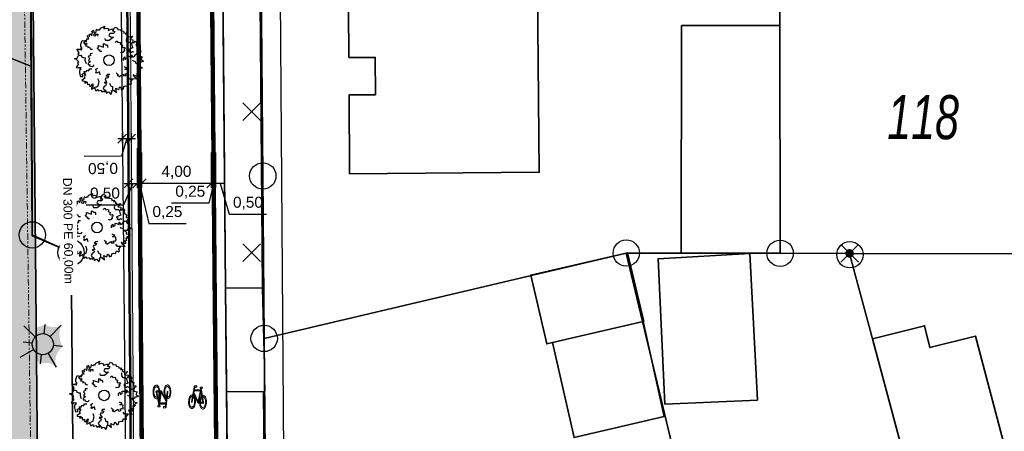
# Model space of a CAD drawing. Header units: metres. Extents: x 339653 to 341672, y 5744753 to 5747397.
# Tile 56 of 256: x 340489 to 340545, y 5745501 to 5745525. Entities that reach past the tile are written whole.
import ezdxf

# ---------------------------------------------------------------- set-up
doc = ezdxf.new("R2010")
doc.units = ezdxf.units.M
doc.header["$LTSCALE"] = 0.03
doc.header["$PDMODE"] = 3
doc.header["$PDSIZE"] = 0.5
doc.linetypes.add('ACAD_ISO12W100', pattern=[21, 12, -3, 0, -3, 0, -3])
for name, color, linetype, lineweight in [('B-Baum', 83, 'Continuous', 25), ('B-Gebäude', 15, 'Continuous', 35), ('B-V-Strom', 80, 'ACAD_ISO12W100', 18), ('Flurstücke_Grenzpunkte', 7, 'Continuous', 25), ('Historie', 7, 'Continuous', 25), ('Netzpunkte', 7, 'Continuous', 25), ('P-Bemaßung', 4, 'Continuous', 25), ('P-Beschriftung', 3, 'Continuous', 35), ('P-Bord_hoch', 1, 'Continuous', 50), ('P-Bord_tief', 3, 'Continuous', 35), ('P-Laterne', 2, 'Continuous', 25), ('P-TR_Material', 6, 'Continuous', 18), ('Siedlung', 7, 'Continuous', 25), ('Verkehr', 7, 'Continuous', 25)]:
    doc.layers.add(name, color=color, linetype=linetype, lineweight=lineweight)
for name, color, linetype in [('BAEUME__AKTUELLER_DATENSTAND_', 7, 'Continuous'), ('P-Markierung', 2, 'Continuous'), ('PF-Gehweg', 41, 'Continuous'), ('PF-Gewässer-Entwässerungsmulde', 131, 'Continuous'), ('UMRINGE_FAHRBAHN', 7, 'Continuous'), ('UMRINGE_FLURSTUECKSABGRENZUNGEN', 7, 'Continuous'), ('UMRINGE_GEHWEG', 7, 'Continuous'), ('UMRINGE_STRASSENTEILFLAECHEN__G', 7, 'Continuous')]:
    doc.layers.add(name, color=color, linetype=linetype)
doc.styles.add('DYN_DIM', font='arial.ttf')
doc.styles.add('Flurstücksnummer - K 10 700', font='ariali.ttf', dxfattribs={"width": 0.7})
doc.styles.add('Text-Standard 66', font='arial.ttf')
doc.dimstyles.new('M50_Bemaßung 66', dxfattribs={"dimscale": 0.2, "dimtxt": 0.625, "dimasz": 0.5, "dimexe": 0.25, "dimexo": 0.25, "dimgap": 0.25, "dimtad": 1, "dimzin": 0, "dimtxsty": 'DYN_DIM', "dimblk": 'OBLIQUE', "dimcen": -1, "dimdle": 0.25, "dimclrt": 256, "dimaunit": 2, "dimazin": 0, "dimtfac": 0.75, "dimtmove": 1, "dimatfit": 2, "dimfxl": 1, "dimtvp": 1.5, "dimtolj": 1, "dimtzin": 0, "dimarcsym": 0})

# ---------------------------------------------------------------- blocks, each defined once
blk = doc.blocks.new('Grenzpunkt mit Abmarkung (Marke)')
at = {"lineweight": -2}
blk.add_circle((0, 0), 0.499, dxfattribs=at)
blk = doc.blocks.new('Grenzpunkt. Abmarkung nach Quellenlage nicht zu spezifizieren')
at = {"lineweight": -2}
blk.add_hatch(color=256, dxfattribs=at).paths.add_polyline_path([(0, 0.165, -1), (0, -0.165, -1)], flags=0)
blk.add_point((0, 0), dxfattribs=at)
blk = doc.blocks.new('2C00108')
at = {"layer": 'B-Baum'}
for p, q in [((1.194, 3.495), (1.109, 3.447)), ((2.223, 3.668), (2.162, 3.605)), ((0.685, 2.973), (0.565, 3.039)), ((3.675, 2.318), (3.626, 2.281)), ((0.263, 2.233), (0.229, 2.208)), ((0.63, 1.133), (0.611, 1.164)), ((3.282, 0.821), (3.327, 0.882)), ((1.153, 0.361), (1.153, 0.408)), ((1.735, 0.202), (1.756, 0.237)), ((2.181, 0.231), (2.233, 0.246))]:
    blk.add_line(p, q, dxfattribs=at)
for points in [[(0.685, 2.973), (0.644, 3.073), (0.705, 3.073), (0.705, 3.16), (0.819, 3.16), (0.732, 3.291), (0.732, 3.347), (0.806, 3.329), (0.846, 3.279), (0.846, 3.429), (0.934, 3.447), (0.934, 3.391), (0.981, 3.347), (1.021, 3.51), (0.961, 3.566), (1.082, 3.653), (1.095, 3.529), (1.109, 3.447), (1.082, 3.347), (1.21, 3.322), (1.21, 3.416), (1.324, 3.416), (1.311, 3.31)], [(1.396, 3.695), (1.346, 3.624), (1.233, 3.679), (1.194, 3.495)], [(1.396, 3.695), (1.456, 3.674), (1.482, 3.768), (1.718, 3.874), (1.657, 3.774), (1.657, 3.718), (1.819, 3.768), (1.933, 3.736), (1.92, 3.637), (2.108, 3.705), (2.196, 3.718), (2.162, 3.605), (2.283, 3.574), (2.236, 3.449), (2.007, 3.449), (1.947, 3.337), (2.061, 3.262), (2.209, 3.249), (1.974, 3.062), (1.772, 3.062), (1.758, 3.074), (1.745, 3.181)], [(2.223, 3.668), (2.297, 3.824), (2.438, 3.768), (2.452, 3.668), (2.627, 3.687), (2.64, 3.605), (2.775, 3.587), (2.802, 3.524), (2.802, 3.48), (2.95, 3.499), (2.889, 3.418), (3.051, 3.405), (2.99, 3.349), (3.103, 3.265)], [(0.263, 2.233), (0.188, 2.296), (0.263, 2.352), (0.141, 2.577), (0.289, 2.577), (0.276, 2.558), (0.417, 2.539), (0.363, 2.633), (0.431, 2.633), (0.35, 2.714), (0.363, 2.845), (0.431, 3.064), (0.565, 3.039), (0.565, 2.964), (0.505, 2.952), (0.592, 2.852), (0.653, 2.902), (0.693, 2.883), (0.619, 2.758), (0.754, 2.746), (0.754, 2.658), (0.855, 2.683), (0.915, 2.564), (1.026, 2.56)], [(1.505, 2.466), (1.505, 2.416), (1.404, 2.479), (1.451, 2.504), (1.404, 2.516), (1.29, 2.622), (1.364, 2.666), (1.364, 2.785), (1.653, 2.691), (1.653, 2.872), (1.693, 2.891), (1.754, 2.81), (1.842, 2.81), (1.868, 2.754), (1.868, 2.666)], [(2.312, 2.972), (2.42, 3.041), (2.434, 3.013), (2.465, 2.951), (2.596, 2.975), (2.607, 2.924), (2.601, 2.845), (2.724, 2.795), (2.698, 2.712), (2.674, 2.7), (2.755, 2.657), (2.827, 2.679), (2.884, 2.595), (2.796, 2.544), (2.848, 2.501), (2.759, 2.393), (2.735, 2.381), (2.646, 2.364), (2.626, 2.404)], [(2.952, 3.213), (2.939, 3.045), (3.027, 2.957), (3.192, 2.957), (3.239, 2.87), (3.271, 2.709), (3.318, 2.641), (3.075, 2.549), (3.168, 2.476), (3.094, 2.451), (3.2, 2.382), (3.293, 2.441), (3.365, 2.414)], [(3.103, 3.265), (3.299, 3.303), (3.143, 3.113), (3.321, 3.094), (3.321, 3.008), (3.287, 2.974), (3.297, 2.931), (3.393, 2.946), (3.45, 3.018), (3.532, 2.917), (3.479, 2.797), (3.56, 2.696), (3.645, 2.663), (3.609, 2.505), (3.647, 2.5), (3.757, 2.485), (3.762, 2.423), (3.676, 2.361), (3.675, 2.318)], [(1.015, 2.321), (0.887, 2.313), (0.892, 2.282), (0.903, 2.214), (0.783, 2.156), (0.805, 2.109), (0.856, 2.048), (0.786, 1.935), (0.856, 1.883), (0.883, 1.888), (0.842, 1.805), (0.771, 1.78), (0.774, 1.68), (0.875, 1.69), (0.859, 1.624), (0.994, 1.59), (1.021, 1.594), (1.103, 1.633), (1.096, 1.676)], [(2.778, 1.919), (2.778, 2.056), (2.852, 2.125), (2.866, 1.987), (2.987, 2.05), (2.987, 2.175), (3.054, 2.187), (3.229, 2.094), (3.229, 2.25), (3.317, 2.118), (3.431, 2.175), (3.431, 2.231), (3.539, 2.318), (3.626, 2.281), (3.673, 2.187), (3.835, 2.137), (3.774, 2.037), (3.788, 1.975), (3.916, 1.887), (3.788, 1.831), (3.7, 1.837), (3.687, 1.762), (3.485, 1.769), (3.471, 1.856), (3.33, 1.906), (3.29, 1.95)], [(0.244, 1.852), (0.114, 1.977), (0, 2.027), (0.054, 2.046), (0.141, 2.046), (0.229, 2.208), (0.35, 2.233), (0.404, 2.177), (0.39, 2.14), (0.505, 2.09), (0.606, 2.077), (0.592, 1.952), (0.619, 1.852), (0.666, 1.759)], [(0.244, 1.852), (0.165, 1.797), (0.233, 1.734), (0.091, 1.522), (0.239, 1.507), (0.227, 1.527), (0.369, 1.533), (0.307, 1.444), (0.374, 1.438), (0.286, 1.365), (0.287, 1.233), (0.333, 1.009), (0.469, 1.021), (0.476, 1.096), (0.417, 1.114), (0.514, 1.205), (0.569, 1.15), (0.611, 1.164), (0.55, 1.296), (0.685, 1.295), (0.693, 1.383), (0.791, 1.348), (0.863, 1.46), (0.978, 1.454)], [(3.485, 1.769), (3.609, 1.694), (3.636, 1.675), (3.623, 1.582), (3.838, 1.544), (3.798, 1.494), (3.636, 1.394), (3.751, 1.363), (3.663, 1.313), (3.596, 1.338), (3.636, 1.195), (3.522, 1.17), (3.576, 1.126), (3.576, 1.038), (3.475, 1.038), (3.34, 1.107), (3.394, 1.007), (3.509, 0.938), (3.535, 0.864), (3.327, 0.882), (3.226, 0.87), (3.125, 0.87), (3.035, 0.995)], [(0.63, 1.133), (0.558, 1.028), (0.541, 0.999), (0.592, 0.92), (0.412, 0.796), (0.47, 0.767), (0.658, 0.744), (0.567, 0.668), (0.668, 0.659), (0.718, 0.71), (0.742, 0.562), (0.856, 0.587), (0.825, 0.525), (0.862, 0.446), (0.953, 0.488), (1.047, 0.606), (1.04, 0.493), (0.965, 0.383), (0.971, 0.304), (1.153, 0.408), (1.25, 0.438), (1.342, 0.48), (1.377, 0.662), (1.391, 0.729), (1.333, 0.888)], [(1.452, 1.119), (1.411, 1.292), (1.256, 1.199), (1.219, 1.224), (1.258, 1.318), (1.213, 1.393), (1.247, 1.445), (1.322, 1.49)], [(2.009, 1.137), (1.872, 1.135), (1.805, 1.059), (1.942, 1.048), (1.882, 0.926), (1.757, 0.924), (1.745, 0.856), (1.842, 0.683), (1.686, 0.68), (1.819, 0.595), (1.764, 0.48), (1.708, 0.479), (1.622, 0.37), (1.661, 0.283), (1.756, 0.237), (1.808, 0.077), (1.907, 0.139), (1.97, 0.126), (2.06, 0), (2.114, 0.129), (2.106, 0.216), (2.181, 0.231), (2.171, 0.433), (2.083, 0.445), (2.031, 0.585), (1.987, 0.625)], [(2.366, 1.238), (2.385, 1.207), (2.385, 1.188), (2.459, 1.157), (2.459, 1.107), (2.419, 1.069), (2.52, 1.057), (2.52, 1.001), (2.748, 1.15), (2.796, 1.05), (2.937, 1.075), (2.863, 1.157), (2.95, 1.188), (3.038, 1.175), (3.051, 1.269), (3.024, 1.275), (3.038, 1.394), (2.849, 1.413), (2.964, 1.463), (2.95, 1.531), (2.897, 1.513), (2.849, 1.544), (2.849, 1.581)], [(2.233, 0.246), (2.379, 0.11), (2.348, 0.353), (2.508, 0.275), (2.554, 0.348), (2.544, 0.394), (2.575, 0.425), (2.648, 0.362), (2.659, 0.271), (2.781, 0.313), (2.8, 0.442), (2.923, 0.485), (3.013, 0.467), (3.066, 0.621), (3.101, 0.604), (3.202, 0.558), (3.239, 0.608), (3.199, 0.707), (3.282, 0.821)], [(1.153, 0.361), (1.153, 0.327), (1.207, 0.206), (1.31, 0.283), (1.36, 0.201), (1.518, 0.239), (1.545, 0.146), (1.616, 0.185), (1.698, 0.141), (1.735, 0.202)]]:
    blk.add_lwpolyline(points, dxfattribs=at)
blk.add_circle((1.961, 1.94), 0.3, dxfattribs=at)
blk = doc.blocks.new('CIRCLE')
at = {"layer": 'B-Baum'}
blk.add_blockref('2C00108', (-1.978, -1.95), dxfattribs=at)
blk = doc.blocks.new('A$C820ec4b6')
at = {"layer": 'P-TR_Material'}
h = blk.add_hatch(color=256, dxfattribs=at)
h.dxf.hatch_style = 1
edge = h.paths.add_edge_path()
edge.add_line((0.218, 1.308), (0.136, 1.308))
edge.add_arc((0.136, 1.244), 0.0647, 90.1266, 195.4329)
edge.add_line((0.074, 1.226), (-0.044, 0.39))
edge.add_arc((-0.023, 0.387), 0.0209, 171.9456, 368.3076)
edge.add_line((-0.003, 0.39), (0.112, 1.202))
edge.add_arc((0.145, 1.198), 0.033, 80.5521, 171.9456, ccw=False)
edge.add_line((0.15, 1.23), (0.218, 1.231))
edge.add_line((0.218, 1.231), (0.218, 1.308))
h = blk.add_hatch(color=256, dxfattribs=at)
h.dxf.hatch_style = 1
h.paths.add_polyline_path([(0.421, 1.243), (0.538, 1.243), (0.538, 1.165), (0.498, 1.165), (0.382, 0.401), (0.343, 0.417), (0.457, 1.169), (0.441, 1.174), (0.429, 1.183), (0.419, 1.198), (0.416, 1.211), (0.416, 1.229)])
h = blk.add_hatch(color=256, dxfattribs=at)
h.dxf.hatch_style = 1
h.paths.add_polyline_path([(0.049, 0.757), (0.075, 0.738), (0.099, 0.709), (0.118, 0.678), (0.141, 0.626), (0.16, 0.567), (0.176, 0.481), (0.181, 0.416), (0.181, 0.359), (0.173, 0.274), (0.158, 0.204), (0.132, 0.129), (0.103, 0.077), (0.076, 0.043), (0.036, 0.012), (0, 0), (-0.045, 0.005), (-0.081, 0.024), (-0.111, 0.053), (-0.139, 0.091), (-0.171, 0.16), (-0.184, 0.201), (-0.192, 0.232), (-0.2, 0.278), (-0.207, 0.342), (-0.208, 0.403), (-0.205, 0.466), (-0.195, 0.537), (-0.185, 0.578), (-0.165, 0.639), (-0.131, 0.703), (-0.102, 0.739), (-0.07, 0.765), (-0.027, 0.781), (0.01, 0.778), (-0.002, 0.689), (-0.011, 0.692), (-0.037, 0.688), (-0.071, 0.669), (-0.087, 0.653), (-0.106, 0.626), (-0.126, 0.587), (-0.144, 0.533), (-0.156, 0.478), (-0.161, 0.426), (-0.161, 0.371), (-0.159, 0.328), (-0.153, 0.286), (-0.134, 0.216), (-0.107, 0.156), (-0.086, 0.127), (-0.063, 0.106), (-0.034, 0.092), (-0.002, 0.089), (0.029, 0.101), (0.052, 0.12), (0.075, 0.148), (0.096, 0.186), (0.113, 0.233), (0.123, 0.275), (0.131, 0.322), (0.134, 0.367), (0.134, 0.42), (0.129, 0.469), (0.118, 0.528), (0.104, 0.573), (0.093, 0.598), (0.078, 0.626), (0.067, 0.643), (0.037, 0.673)])
h = blk.add_hatch(color=256, dxfattribs=at)
h.dxf.hatch_style = 1
h.paths.add_polyline_path([(0.074, 0.934), (0.342, 0.419), (0.38, 0.402), (0.591, 0.401), (0.633, 0.407), (0.637, 0.382), (0.634, 0.363), (0.625, 0.346), (0.615, 0.336), (0.604, 0.328), (0.593, 0.324), (0.377, 0.324), (0.364, 0.328), (0.346, 0.336), (0.329, 0.349), (0.321, 0.357), (0.311, 0.371), (0.302, 0.389), (0.063, 0.849)])
h = blk.add_hatch(color=256, dxfattribs=at)
h.dxf.hatch_style = 1
h.paths.add_polyline_path([(0.096, 1.089), (0.445, 1.09), (0.433, 1.012), (0.085, 1.011)])
h = blk.add_hatch(color=256, dxfattribs=at)
h.dxf.hatch_style = 1
h.paths.add_polyline_path([(0.557, 0.768), (0.592, 0.781), (0.632, 0.78), (0.669, 0.764), (0.703, 0.735), (0.732, 0.695), (0.76, 0.641), (0.78, 0.581), (0.797, 0.501), (0.803, 0.437), (0.804, 0.353), (0.798, 0.291), (0.786, 0.221), (0.765, 0.155), (0.738, 0.097), (0.709, 0.054), (0.677, 0.024), (0.636, 0.004), (0.603, 0.001), (0.559, 0.015), (0.525, 0.04), (0.498, 0.072), (0.473, 0.114), (0.463, 0.135), (0.445, 0.186), (0.429, 0.249), (0.418, 0.323), (0.415, 0.406), (0.419, 0.469), (0.428, 0.535), (0.439, 0.58), (0.449, 0.613), (0.466, 0.657), (0.487, 0.696), (0.521, 0.739), (0.539, 0.657), (0.518, 0.628), (0.486, 0.557), (0.474, 0.512), (0.465, 0.45), (0.462, 0.401), (0.466, 0.322), (0.473, 0.279), (0.485, 0.231), (0.501, 0.188), (0.526, 0.143), (0.565, 0.105), (0.6, 0.091), (0.621, 0.091), (0.654, 0.104), (0.685, 0.131), (0.712, 0.173), (0.73, 0.213), (0.744, 0.262), (0.756, 0.336), (0.757, 0.357), (0.757, 0.417), (0.752, 0.475), (0.746, 0.51), (0.733, 0.559), (0.713, 0.608), (0.695, 0.637), (0.667, 0.669), (0.645, 0.684), (0.623, 0.692), (0.602, 0.693), (0.575, 0.685)])
h = blk.add_hatch(color=256, dxfattribs=at)
h.dxf.hatch_style = 1
h.paths.add_polyline_path([(0.488, 1.099), (0.633, 0.405), (0.592, 0.401), (0.47, 0.983)])
at = {"layer": 'P-TR_Material', "flags": 128}
blk.add_lwpolyline([(0.218, 1.308), (0.136, 1.308, 0.494808), (0.074, 1.226), (-0.044, 0.39, 1.154045), (-0.003, 0.39), (0.112, 1.202, -0.421355), (0.15, 1.23), (0.218, 1.231), (0.218, 1.308)], format="xyb", close=True, dxfattribs=at)
for points in [[(0.421, 1.243), (0.538, 1.243), (0.538, 1.165), (0.498, 1.165), (0.382, 0.401), (0.343, 0.417), (0.457, 1.169), (0.441, 1.174), (0.429, 1.183), (0.419, 1.198), (0.416, 1.211), (0.416, 1.229), (0.421, 1.243)], [(0.049, 0.757), (0.075, 0.738), (0.099, 0.709), (0.118, 0.678), (0.141, 0.626), (0.16, 0.567), (0.176, 0.481), (0.181, 0.416), (0.181, 0.359), (0.173, 0.274), (0.158, 0.204), (0.132, 0.129), (0.103, 0.077), (0.076, 0.043), (0.036, 0.012), (0, 0), (-0.045, 0.005), (-0.081, 0.024), (-0.111, 0.053), (-0.139, 0.091), (-0.171, 0.16), (-0.184, 0.201), (-0.192, 0.232), (-0.2, 0.278), (-0.207, 0.342), (-0.208, 0.403), (-0.205, 0.466), (-0.195, 0.537), (-0.185, 0.578), (-0.165, 0.639), (-0.131, 0.703), (-0.102, 0.739), (-0.07, 0.765), (-0.027, 0.781), (0.01, 0.778), (-0.002, 0.689), (-0.011, 0.692), (-0.037, 0.688), (-0.071, 0.669), (-0.087, 0.653), (-0.106, 0.626), (-0.126, 0.587), (-0.144, 0.533), (-0.156, 0.478), (-0.161, 0.426), (-0.161, 0.371), (-0.159, 0.328), (-0.153, 0.286), (-0.134, 0.216), (-0.107, 0.156), (-0.086, 0.127), (-0.063, 0.106), (-0.034, 0.092), (-0.002, 0.089), (0.029, 0.101), (0.052, 0.12), (0.075, 0.148), (0.096, 0.186), (0.113, 0.233), (0.123, 0.275), (0.131, 0.322), (0.134, 0.367), (0.134, 0.42), (0.129, 0.469), (0.118, 0.528), (0.104, 0.573), (0.093, 0.598), (0.078, 0.626), (0.067, 0.643), (0.037, 0.673), (0.049, 0.757)], [(0.074, 0.934), (0.342, 0.419), (0.38, 0.402), (0.591, 0.401), (0.633, 0.407), (0.637, 0.382), (0.634, 0.363), (0.625, 0.346), (0.615, 0.336), (0.604, 0.328), (0.593, 0.324), (0.377, 0.324), (0.364, 0.328), (0.346, 0.336), (0.329, 0.349), (0.321, 0.357), (0.311, 0.371), (0.302, 0.389), (0.063, 0.849), (0.074, 0.934)], [(0.096, 1.089), (0.445, 1.09), (0.433, 1.012), (0.085, 1.011), (0.096, 1.089)], [(0.557, 0.768), (0.592, 0.781), (0.632, 0.78), (0.669, 0.764), (0.703, 0.735), (0.732, 0.695), (0.76, 0.641), (0.78, 0.581), (0.797, 0.501), (0.803, 0.437), (0.804, 0.353), (0.798, 0.291), (0.786, 0.221), (0.765, 0.155), (0.738, 0.097), (0.709, 0.054), (0.677, 0.024), (0.636, 0.004), (0.603, 0.001), (0.559, 0.015), (0.525, 0.04), (0.498, 0.072), (0.473, 0.114), (0.463, 0.135), (0.445, 0.186), (0.429, 0.249), (0.418, 0.323), (0.415, 0.406), (0.419, 0.469), (0.428, 0.535), (0.439, 0.58), (0.449, 0.613), (0.466, 0.657), (0.487, 0.696), (0.521, 0.739), (0.539, 0.657), (0.518, 0.628), (0.486, 0.557), (0.474, 0.512), (0.465, 0.45), (0.462, 0.401), (0.466, 0.322), (0.473, 0.279), (0.485, 0.231), (0.501, 0.188), (0.526, 0.143), (0.565, 0.105), (0.6, 0.091), (0.621, 0.091), (0.654, 0.104), (0.685, 0.131), (0.712, 0.173), (0.73, 0.213), (0.744, 0.262), (0.756, 0.336), (0.757, 0.357), (0.757, 0.417), (0.752, 0.475), (0.746, 0.51), (0.733, 0.559), (0.713, 0.608), (0.695, 0.637), (0.667, 0.669), (0.645, 0.684), (0.623, 0.692), (0.602, 0.693), (0.575, 0.685), (0.557, 0.768)], [(0.488, 1.099), (0.633, 0.405), (0.592, 0.401), (0.47, 0.983), (0.488, 1.099)]]:
    blk.add_lwpolyline(points, close=True, dxfattribs=at)
blk = doc.blocks.new('A$C28f2a770')
at = {"layer": 'P-Laterne', "lineweight": -2}
blk.add_hatch(color=40, dxfattribs=at).paths.add_polyline_path([(2.23, -0.27, 0.299675), (1.5, -2.6, 0.304603), (-0.27, -2.23, 0.299675), (-2.6, -1.5, 0.237308), (-2.23, 0.27, 0.326623), (-2.16, 2.08, 0.197598), (0.27, 2.23, 0.27984), (2.08, 2.16, 0.222453)], flags=0)
at = {"layer": 'P-Laterne', "color": 7, "lineweight": 25}
for p, q in [((-0.87, 0.83), (-2.16, 2.08)), ((0.15, 1.19), (0.27, 2.23)), ((2.08, 2.16), (0.83, 0.87)), ((-2.23, 0.27), (-1.19, 0.15)), ((-1.04, -0.6), (-2.6, -1.5)), ((0.6, -1.04), (1.5, -2.6)), ((2.23, -0.27), (1.19, -0.15)), ((-0.27, -2.23), (-0.15, -1.19))]:
    blk.add_line(p, q, dxfattribs=at)
blk.add_circle((0, 0), 1.2, dxfattribs=at)
blk = doc.blocks.new('_Oblique')
at = {"color": 0, "lineweight": -2}
blk.add_line((-0.5, -0.5), (0.5, 0.5), dxfattribs=at)
blk = doc.blocks.new('*D156')
at = {"layer": 'Defpoints', "color": 0, "transparency": 16777216}
for p in [(340494.879, 5745517.484), (340495.379, 5745517.484), (340495.379, 5745515.235)]:
    blk.add_point(p, dxfattribs=at)
at = {"layer": 'P-Bemaßung', "color": 0, "lineweight": -2, "transparency": 16777216}
for p, q in [((340494.879, 5745517.234), (340494.879, 5745514.985)), ((340495.379, 5745517.234), (340495.379, 5745514.985)), ((340495.129, 5745515.235), (340494.605, 5745514.001)), ((340494.629, 5745515.235), (340495.629, 5745515.235)), ((340494.605, 5745514.001), (340492.484, 5745514.001))]:
    blk.add_line(p, q, dxfattribs=at)
at = {"layer": 'P-Bemaßung', "color": 0, "lineweight": -2, "transparency": 16777216, "xscale": 0.5, "yscale": 0.5, "zscale": 0.5, "rotation": 180}
blk.add_blockref('_Oblique', (340494.879, 5745515.235), dxfattribs=at)
at = {"layer": 'P-Bemaßung', "color": 0, "lineweight": -2, "transparency": 16777216, "xscale": 0.5, "yscale": 0.5, "zscale": 0.5}
blk.add_blockref('_Oblique', (340495.379, 5745515.235), dxfattribs=at)
at = {"layer": 'P-Bemaßung', "transparency": 16777216, "insert": (340493.545, 5745514.627), "char_height": 0.625, "attachment_point": 5, "style": 'DYN_DIM'}
blk.add_mtext('\\A1;0,50', dxfattribs=at)
blk = doc.blocks.new('*D177')
at = {"layer": 'Defpoints', "color": 0, "transparency": 16777216}
for p in [(340495.379, 5745517.234), (340495.629, 5745517.234), (340495.629, 5745515.235)]:
    blk.add_point(p, dxfattribs=at)
at = {"layer": 'P-Bemaßung', "color": 0, "lineweight": -2, "transparency": 16777216}
for p, q in [((340495.379, 5745516.984), (340495.379, 5745514.985)), ((340495.629, 5745516.984), (340495.629, 5745514.985)), ((340495.379, 5745515.235), (340495.629, 5745515.235)), ((340495.379, 5745515.235), (340495.629, 5745515.235)), ((340495.504, 5745515.235), (340496.03, 5745512.956)), ((340496.03, 5745512.956), (340498.158, 5745512.956))]:
    blk.add_line(p, q, dxfattribs=at)
at = {"layer": 'P-Bemaßung', "transparency": 16777216, "insert": (340497.094, 5745513.581), "char_height": 0.625, "attachment_point": 5, "style": 'DYN_DIM'}
blk.add_mtext('\\A1;0,25', dxfattribs=at)
blk = doc.blocks.new('*D178')
at = {"layer": 'Defpoints', "color": 0, "transparency": 16777216}
for p in [(340499.833, 5745517.234), (340500.333, 5745517.234), (340499.833, 5745515.235)]:
    blk.add_point(p, dxfattribs=at)
at = {"layer": 'P-Bemaßung', "color": 0, "lineweight": -2, "transparency": 16777216}
for p, q in [((340499.833, 5745516.984), (340499.833, 5745514.985)), ((340500.333, 5745516.984), (340500.333, 5745514.985)), ((340500.333, 5745515.235), (340499.833, 5745515.235)), ((340500.333, 5745515.235), (340499.833, 5745515.235)), ((340500.083, 5745515.235), (340500.609, 5745513.483)), ((340500.609, 5745513.483), (340502.73, 5745513.483))]:
    blk.add_line(p, q, dxfattribs=at)
at = {"layer": 'P-Bemaßung', "transparency": 16777216, "insert": (340501.669, 5745514.109), "char_height": 0.625, "attachment_point": 5, "style": 'DYN_DIM'}
blk.add_mtext('\\A1;0,50', dxfattribs=at)
blk = doc.blocks.new('*D179')
at = {"layer": 'Defpoints', "color": 0, "transparency": 16777216}
for p in [(340499.583, 5745517.234), (340499.833, 5745517.234), (340499.583, 5745515.235)]:
    blk.add_point(p, dxfattribs=at)
at = {"layer": 'P-Bemaßung', "color": 0, "lineweight": -2, "transparency": 16777216}
for p, q in [((340499.583, 5745516.984), (340499.583, 5745514.985)), ((340499.833, 5745516.984), (340499.833, 5745514.985)), ((340499.708, 5745515.235), (340499.456, 5745514.109)), ((340499.833, 5745515.235), (340499.583, 5745515.235)), ((340499.833, 5745515.235), (340499.583, 5745515.235)), ((340499.456, 5745514.109), (340497.327, 5745514.109))]:
    blk.add_line(p, q, dxfattribs=at)
at = {"layer": 'P-Bemaßung', "transparency": 16777216, "insert": (340498.392, 5745514.734), "char_height": 0.625, "attachment_point": 5, "style": 'DYN_DIM'}
blk.add_mtext('\\A1;0,25', dxfattribs=at)
blk = doc.blocks.new('*D180')
at = {"layer": 'Defpoints', "color": 0, "transparency": 16777216}
for p in [(340495.629, 5745517.234), (340499.583, 5745517.234), (340495.629, 5745515.235)]:
    blk.add_point(p, dxfattribs=at)
at = {"layer": 'P-Bemaßung', "color": 0, "lineweight": -2, "transparency": 16777216}
for p, q in [((340495.629, 5745516.984), (340495.629, 5745514.985)), ((340499.583, 5745516.984), (340499.583, 5745514.985)), ((340499.833, 5745515.235), (340495.379, 5745515.235))]:
    blk.add_line(p, q, dxfattribs=at)
at = {"layer": 'P-Bemaßung', "color": 0, "lineweight": -2, "transparency": 16777216, "xscale": 0.5, "yscale": 0.5, "zscale": 0.5, "rotation": 180}
blk.add_blockref('_Oblique', (340495.629, 5745515.235), dxfattribs=at)
at = {"layer": 'P-Bemaßung', "color": 0, "lineweight": -2, "transparency": 16777216, "xscale": 0.5, "yscale": 0.5, "zscale": 0.5}
blk.add_blockref('_Oblique', (340499.583, 5745515.235), dxfattribs=at)
at = {"layer": 'P-Bemaßung', "transparency": 16777216, "insert": (340497.606, 5745515.861), "char_height": 0.625, "attachment_point": 5, "style": 'DYN_DIM'}
blk.add_mtext('\\A1;4,00', dxfattribs=at)
blk = doc.blocks.new('*D181')
at = {"layer": 'Defpoints', "color": 0, "transparency": 16777216}
for p in [(340494.526, 5745518.337), (340495.032, 5745518.341), (340495.037, 5745517.779)]:
    blk.add_point(p, dxfattribs=at)
at = {"layer": 'P-Bemaßung', "color": 0, "lineweight": -2, "transparency": 16777216}
for p, q in [((340494.528, 5745518.087), (340494.533, 5745517.525)), ((340495.034, 5745518.091), (340495.039, 5745517.529)), ((340494.281, 5745517.773), (340495.287, 5745517.781)), ((340494.784, 5745517.777), (340494.491, 5745516.774)), ((340494.491, 5745516.774), (340492.37, 5745516.757))]:
    blk.add_line(p, q, dxfattribs=at)
at = {"layer": 'P-Bemaßung', "color": 0, "lineweight": -2, "transparency": 16777216, "xscale": 0.5, "yscale": 0.5, "zscale": 0.5}
for p, rotation in [((340494.531, 5745517.775), 180.448449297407), ((340495.037, 5745517.779), 0.4484492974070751)]:
    blk.add_blockref('_Oblique', p, dxfattribs=dict(at, rotation=rotation))
at = {"layer": 'P-Bemaßung', "transparency": 16777216, "insert": (340493.436, 5745516.14), "char_height": 0.625, "attachment_point": 5, "rotation": 180.4484, "style": 'DYN_DIM'}
blk.add_mtext('\\A1;0,50', dxfattribs=at)
blk = doc.blocks.new('*D206')
at = {"layer": 'Defpoints', "color": 0, "transparency": 16777216}
for p in [(340493.692, 5745609.166), (340494.732, 5745470.428), (340503.907, 5745470.497)]:
    blk.add_point(p, dxfattribs=at)
at = {"layer": 'P-Bemaßung', "color": 0, "lineweight": -2, "transparency": 16777216}
for p, q in [((340493.942, 5745609.168), (340503.117, 5745609.236)), ((340502.865, 5745609.485), (340503.908, 5745470.247)), ((340494.982, 5745470.43), (340504.156, 5745470.499))]:
    blk.add_line(p, q, dxfattribs=at)
at = {"layer": 'P-Bemaßung', "color": 0, "lineweight": -2, "transparency": 16777216, "xscale": 0.5, "yscale": 0.5, "zscale": 0.5}
for p, rotation in [((340502.867, 5745609.235), 90.42931702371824), ((340503.907, 5745470.497), 270.4293170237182)]:
    blk.add_blockref('_Oblique', p, dxfattribs=dict(at, rotation=rotation))
at = {"layer": 'P-Bemaßung', "transparency": 16777216, "insert": (340504.012, 5745539.87), "char_height": 0.625, "attachment_point": 5, "rotation": 270.4293, "style": 'DYN_DIM'}
blk.add_mtext('\\A1;140,00', dxfattribs=at)

msp = doc.modelspace()

# ---------------------------------------------------------------- hatches: boundary and pattern name
at = {"layer": 'PF-Gehweg'}
h = msp.add_hatch(color=256, dxfattribs=at)
h.dxf.hatch_style = 1
h.paths.add_polyline_path([(340488.69, 5745609.144), (340489.081, 5745567.72), (340489.989, 5745468.454), (340491.994, 5745468.472), (340492.277, 5745437.572), (340489.783, 5745436.934), (340489.517, 5745465.968), (340487.517, 5745465.931), (340486.581, 5745567.696), (340486.523, 5745573.324), (340486.194, 5745609.174)])
at = {"layer": 'PF-Gewässer-Entwässerungsmulde'}
h = msp.add_hatch(color=256, dxfattribs=at)
h.dxf.hatch_style = 1
h.paths.add_polyline_path([(340494.391, 5745582.188, 0.14859), (340494.478, 5745581.911), (340495.019, 5745581.115, -0.145115), (340495.106, 5745580.845), (340495.164, 5745578.087, -0.127686), (340495.106, 5745577.843), (340494.476, 5745576.653, 0.124319), (340494.418, 5745576.415), (340495.205, 5745475.835), (340495.365, 5745475.844), (340494.578, 5745576.416, -0.124319), (340494.617, 5745576.578), (340495.247, 5745577.768, 0.127686), (340495.324, 5745578.09), (340495.266, 5745580.848, 0.145115), (340495.151, 5745581.205), (340494.61, 5745582.001, -0.14859), (340494.551, 5745582.189), (340494.353, 5745608.671, 0.416741), (340493.683, 5745609.326), (340493.689, 5745609.166, -0.414272), (340494.193, 5745608.67)])

# ---------------------------------------------------------------- linework, layer by layer
at = {"layer": 'B-Gebäude'}
for points in [[(340507.399, 5745522.372), (340507.341, 5745530.599), (340508.838, 5745530.61), (340508.811, 5745534.405), (340518.044, 5745534.497), (340518.213, 5745515.869), (340507.446, 5745515.772), (340507.413, 5745520.255), (340508.911, 5745520.266), (340508.896, 5745522.382)], [(340526.27, 5745511.278), (340526.299, 5745524.187), (340531.874, 5745524.198), (340531.895, 5745511.27)], [(340524.119, 5745507.396), (340518.966, 5745506.202), (340518.644, 5745506.127), (340517.735, 5745510.036), (340523.229, 5745511.303), (340524.148, 5745507.403)], [(340525.349, 5745502.713), (340524.961, 5745510.96), (340530.18, 5745511.252), (340530.607, 5745502.94)], [(340524.119, 5745507.396), (340525.313, 5745502.011), (340520.196, 5745500.813), (340518.966, 5745506.202)], [(340537.138, 5745506.42), (340540.1, 5745507.157), (340540.406, 5745505.923), (340542.997, 5745506.57), (340549.25, 5745482.867), (340549.56, 5745482.949), (340549.626, 5745482.697), (340550.862, 5745483.025), (340552.317, 5745477.835), (340547.874, 5745476.751), (340548.639, 5745473.86), (340543.972, 5745472.599), (340541.36, 5745482.291), (340543.462, 5745482.832)]]:
    msp.add_lwpolyline(points, close=True, dxfattribs=at)
at = {"layer": 'B-V-Strom'}
msp.add_lwpolyline([(340486.768, 5745884.091), (340486.631, 5745884.217), (340486.768, 5745884.091), (340487.331, 5745880.878), (340487.982, 5745874.557), (340488.524, 5745868.914), (340488.999, 5745862.777), (340489.554, 5745850.601), (340489.946, 5745831.606), (340489.946, 5745820.322), (340490.216, 5745783.413), (340490.227, 5745757.79), (340490.233, 5745741.18), (340490.283, 5745731.915), (340490.106, 5745688.337), (340490.28, 5745668.756), (340488.217, 5745668.641), (340488.573, 5745638.522), (340488.74, 5745613.853), (340488.218, 5745608.901), (340488.807, 5745579.159), (340488.956, 5745527.008), (340489.709, 5745472.45), (340490.043, 5745436.166)], dxfattribs=at)
at = {"layer": 'Flurstücke_Grenzpunkte', "color": 83}
for points in [[(340502.014, 5745572.218), (340502.182, 5745554.868), (340502.212, 5745551.254), (340502.512, 5745515.656), (340502.59, 5745506.437), (340502.904, 5745469.699), (340503.534, 5745462.224), (340504.554, 5745454.96), (340506.602, 5745447.648), (340507.677, 5745445.451), (340509.08, 5745443.732), (340510.863, 5745442.33), (340501.183, 5745439.839), (340492.276, 5745437.572), (340492.171, 5745449.461), (340492.117, 5745455.501), (340492.023, 5745465.987), (340491.62, 5745511.315), (340489.419, 5745512.313), (340489.406, 5745514.783), (340489.369, 5745521.875), (340489.099, 5745571.009)], [(340426.383, 5745565.473), (340489.099, 5745571.009), (340489.369, 5745521.875), (340489.406, 5745514.783), (340489.419, 5745512.313), (340491.62, 5745511.315), (340492.023, 5745465.987), (340473.242, 5745465.755), (340462.561, 5745465.765), (340462.704, 5745449.109), (340492.171, 5745449.461), (340492.276, 5745437.572), (340481.559, 5745434.86), (340426.966, 5745454.189)]]:
    msp.add_lwpolyline(points, dxfattribs=at)
for points in [[(340502.512, 5745515.656), (340502.212, 5745551.254), (340503.793, 5745555.351), (340507.789, 5745557.276), (340523.606, 5745558.283), (340525.767, 5745556.396), (340531.824, 5745556.492), (340531.839, 5745546.907), (340531.85, 5745539.806), (340531.861, 5745532.704), (340531.872, 5745525.592), (340531.874, 5745524.198), (340531.895, 5745511.27), (340526.27, 5745511.278), (340523.159, 5745511.283), (340502.59, 5745506.437)], [(340535.839, 5745511.265), (340531.895, 5745511.27), (340531.874, 5745524.198), (340531.872, 5745525.592), (340551.04, 5745525.557), (340560.297, 5745525.539), (340562.301, 5745525.536), (340562.293, 5745516.688), (340562.288, 5745511.224), (340562.208, 5745511.229)], [(340502.904, 5745469.699), (340502.59, 5745506.437), (340523.159, 5745511.283), (340530.743, 5745479.559), (340535.211, 5745460.88), (340531.311, 5745459.822), (340525.808, 5745458.329), (340525.77, 5745458.319), (340528.914, 5745447.043), (340528.974, 5745446.832), (340514.658, 5745443.306), (340510.863, 5745442.33), (340509.08, 5745443.732), (340507.677, 5745445.451), (340506.602, 5745447.648), (340504.554, 5745454.96), (340503.534, 5745462.224)], [(340530.743, 5745479.559), (340523.159, 5745511.283), (340526.27, 5745511.278), (340531.895, 5745511.27), (340535.839, 5745511.265), (340535.86, 5745511.188), (340537.138, 5745506.42), (340543.462, 5745482.832), (340541.36, 5745482.291)], [(340535.211, 5745460.88), (340530.743, 5745479.559), (340541.36, 5745482.291), (340543.462, 5745482.832), (340537.138, 5745506.42), (340535.86, 5745511.188), (340535.839, 5745511.265), (340562.208, 5745511.229), (340565.265, 5745499.513), (340565.468, 5745498.737), (340570.657, 5745478.85), (340570.915, 5745477.863), (340575.828, 5745459.044), (340542.802, 5745450.238), (340538.037, 5745449.064)]]:
    msp.add_lwpolyline(points, close=True, dxfattribs=at)
at = {"layer": 'Historie', "color": 83}
msp.add_lwpolyline([(340321.738, 5745490.835), (340321.723, 5745513.952), (340321.668, 5745599.71), (340348.911, 5745586.338), (340356.185, 5745582.768), (340381.933, 5745576.424), (340426.383, 5745565.473), (340489.099, 5745571.009), (340489.369, 5745521.875), (340489.406, 5745514.783), (340489.419, 5745512.313), (340491.62, 5745511.315), (340492.023, 5745465.987), (340473.242, 5745465.755), (340473.404, 5745455.342), (340492.117, 5745455.501), (340492.276, 5745437.572), (340481.559, 5745434.86), (340426.966, 5745454.189), (340382.319, 5745470.437), (340367.047, 5745476.568), (340346.413, 5745484.852), (340335.868, 5745489.085), (340336.031, 5745484.767)], close=True, dxfattribs=at)
at = {"layer": 'Netzpunkte', "color": 83}
for p in [(340501.878, 5745519.309), (340501.887, 5745511.311)]:
    msp.add_point(p, dxfattribs=at)
at = {"layer": 'P-Bord_hoch'}
msp.add_lwpolyline([(340493.692, 5745609.166), (340493.692, 5745609.166, -0.412532), (340494.193, 5745608.67), (340494.391, 5745582.188, 0.14859), (340494.478, 5745581.911), (340495.019, 5745581.115, -0.145115), (340495.106, 5745580.845), (340495.164, 5745578.087, -0.127686), (340495.106, 5745577.843), (340494.476, 5745576.653, 0.124319), (340494.418, 5745576.415), (340495.209, 5745475.349)], format="xyb", dxfattribs=at)
at = {"layer": 'P-Bord_tief'}
msp.add_lwpolyline([(340489.081, 5745567.722), (340489.786, 5745491.269)], dxfattribs=at)
at = {"layer": 'P-Markierung', "color": 10, "const_width": 0.25}
for points in [[(340495.226, 5745553.015), (340495.837, 5745474.964)], [(340499.391, 5745553.065), (340499.779, 5745509.305), (340500.109, 5745475.326)]]:
    msp.add_lwpolyline(points, dxfattribs=at)
at = {"layer": 'P-Markierung'}
msp.add_lwpolyline([(340500.016, 5745553.07), (340500.403, 5745509.31), (340500.726, 5745476.249)], dxfattribs=at)
at = {"layer": 'P-TR_Material'}
msp.add_lwpolyline([(340493.683, 5745609.326), (340493.692, 5745609.326, -0.412532), (340494.353, 5745608.671), (340494.551, 5745582.189, 0.14859), (340494.61, 5745582.001), (340495.151, 5745581.205, -0.145115), (340495.266, 5745580.848), (340495.324, 5745578.09, -0.127686), (340495.247, 5745577.768), (340494.617, 5745576.578, 0.124319), (340494.578, 5745576.416), (340495.368, 5745475.417)], format="xyb", dxfattribs=at)
at = {"layer": 'Siedlung', "color": 83}
for points in [[(340349.496, 5745611.416), (340488.78, 5745609.13), (340489.088, 5745573.015), (340489.099, 5745571.009), (340489.369, 5745521.875), (340448.98, 5745538.135)], [(340503.534, 5745462.224), (340502.904, 5745469.699), (340502.59, 5745506.437), (340502.512, 5745515.656), (340502.212, 5745551.254), (340503.793, 5745555.351), (340507.789, 5745557.276), (340523.606, 5745558.283), (340525.767, 5745556.396), (340531.824, 5745556.492), (340531.839, 5745546.907), (340531.85, 5745539.806), (340531.861, 5745532.704), (340531.872, 5745525.592), (340531.874, 5745524.198), (340531.895, 5745511.27), (340526.27, 5745511.278), (340523.159, 5745511.283), (340530.743, 5745479.559), (340535.211, 5745460.88)]]:
    msp.add_lwpolyline(points, dxfattribs=at)
for points in [[(340531.861, 5745532.704), (340533.839, 5745532.702), (340533.831, 5745539.803), (340533.829, 5745546.906), (340533.833, 5745556.524), (340547.446, 5745556.741), (340549.394, 5745558.723), (340562.334, 5745558.063), (340562.322, 5745546.878), (340562.315, 5745539.777), (340562.309, 5745532.666), (340562.301, 5745525.536), (340562.293, 5745516.688), (340562.288, 5745511.224), (340562.208, 5745511.229), (340535.839, 5745511.265), (340531.895, 5745511.27), (340531.874, 5745524.198), (340531.872, 5745525.592)], [(340382.319, 5745470.437), (340386.433, 5745487.982), (340387.021, 5745497.722), (340385.598, 5745523.943), (340386.541, 5745538.144), (340386.568, 5745542.907), (340397.655, 5745545.249), (340406.04, 5745547.029), (340416.203, 5745546.774), (340448.98, 5745538.135), (340489.369, 5745521.875), (340489.406, 5745514.783), (340489.419, 5745512.313), (340491.62, 5745511.315), (340492.023, 5745465.987), (340473.242, 5745465.755), (340462.561, 5745465.765), (340462.704, 5745449.109), (340492.171, 5745449.461), (340492.276, 5745437.572), (340481.559, 5745434.86), (340426.966, 5745454.189)], [(340531.895, 5745511.27), (340535.839, 5745511.265), (340562.208, 5745511.229), (340562.288, 5745511.224), (340565.562, 5745511.22), (340568.557, 5745511.215), (340571.803, 5745511.211), (340572.439, 5745511.208), (340579.873, 5745482.427), (340570.657, 5745478.85), (340570.915, 5745477.863), (340580.127, 5745481.445), (340580.929, 5745478.343), (340581.997, 5745474.209), (340584.763, 5745463.504), (340585.329, 5745461.315), (340575.828, 5745459.044), (340542.802, 5745450.238), (340538.037, 5745449.064), (340535.211, 5745460.88), (340530.743, 5745479.559), (340523.159, 5745511.283), (340526.27, 5745511.278)]]:
    msp.add_lwpolyline(points, close=True, dxfattribs=at)
at = {"layer": 'UMRINGE_FAHRBAHN', "color": 83}
msp.add_polyline3d([(340499.919, 5745562.177, 0), (340494.084, 5745562.107, 0), (340494.196, 5745552.423, 0), (340494.613, 5745509.378, 0), (340494.785, 5745491.315, 0), (340494.705, 5745475.836, 0), (340500.75, 5745476.118, 0), (340500.726, 5745476.249, 0), (340500.449, 5745503.413, 0), (340500.403, 5745509.31, 0), (340500.069, 5745545.176, 0), (340500.028, 5745551.903, 0), (340499.919, 5745562.177, 0)], dxfattribs=at)
at = {"layer": 'UMRINGE_FLURSTUECKSABGRENZUNGEN', "color": 83}
for points in [[(340489.039, 5745569.162, 0), (340489.386, 5745515.913, 0), (340489.41, 5745512.263, 0), (340491.62, 5745511.315, 0), (340492.023, 5745465.987, 0), (340492.117, 5745455.501, 0), (340492.171, 5745449.461, 0), (340492.193, 5745446.972, 0), (340492.242, 5745441.444, 0), (340492.276, 5745437.572, 0), (340501.179, 5745439.851, 0), (340510.863, 5745442.33, 0), (340509.08, 5745443.732, 0), (340507.677, 5745445.451, 0), (340506.602, 5745447.648, 0), (340504.554, 5745454.96, 0), (340503.534, 5745462.224, 0), (340502.904, 5745469.699, 0), (340502.59, 5745506.437, 0), (340502.512, 5745515.656, 0), (340502.212, 5745551.254, 0), (340502.152, 5745554.867, 0), (340502.014, 5745572.218, 0)], [(340489.039, 5745569.162, 0), (340489.386, 5745515.913, 0), (340489.41, 5745512.263, 0), (340491.62, 5745511.315, 0), (340492.023, 5745465.987, 0), (340492.117, 5745455.501, 0), (340492.171, 5745449.461, 0), (340492.193, 5745446.972, 0), (340492.242, 5745441.444, 0), (340492.276, 5745437.572, 0), (340501.179, 5745439.851, 0), (340510.863, 5745442.33, 0), (340509.08, 5745443.732, 0), (340507.677, 5745445.451, 0), (340506.602, 5745447.648, 0), (340504.554, 5745454.96, 0), (340503.534, 5745462.224, 0), (340502.904, 5745469.699, 0), (340502.59, 5745506.437, 0), (340502.512, 5745515.656, 0), (340502.212, 5745551.254, 0), (340502.152, 5745554.867, 0), (340502.014, 5745572.218, 0)], [(340426.928, 5745454.171, 0), (340460.982, 5745442.116, 0), (340472.532, 5745438.028, 0), (340481.566, 5745434.83, 0), (340492.276, 5745437.572, 0), (340492.242, 5745441.444, 0), (340492.193, 5745446.972, 0), (340492.171, 5745449.461, 0), (340462.704, 5745449.109, 0), (340462.561, 5745465.765, 0), (340473.242, 5745465.755, 0), (340492.023, 5745465.987, 0), (340491.62, 5745511.315, 0), (340489.41, 5745512.263, 0), (340489.039, 5745569.162, 0), (340426.081, 5745564.96, 0)], [(340426.928, 5745454.171, 0), (340460.982, 5745442.116, 0), (340472.532, 5745438.028, 0), (340481.566, 5745434.83, 0), (340492.276, 5745437.572, 0), (340492.242, 5745441.444, 0), (340492.193, 5745446.972, 0), (340492.171, 5745449.461, 0), (340462.704, 5745449.109, 0), (340462.561, 5745465.765, 0), (340473.242, 5745465.755, 0), (340492.023, 5745465.987, 0), (340491.62, 5745511.315, 0), (340489.41, 5745512.263, 0), (340489.386, 5745515.913, 0), (340489.039, 5745569.162, 0), (340443.253, 5745566.106, 0)], [(340489.039, 5745569.162, 0), (340489.41, 5745512.263, 0), (340491.62, 5745511.315, 0), (340492.023, 5745465.987, 0)], [(340503.534, 5745462.224, 0), (340502.904, 5745469.699, 0), (340502.59, 5745506.437, 0), (340502.512, 5745515.656, 0), (340502.212, 5745551.254, 0), (340502.152, 5745554.867, 0), (340502.135, 5745556.952, 0), (340502.058, 5745566.744, 0)], [(340502.512, 5745515.656, 0), (340502.59, 5745506.437, 0), (340523.159, 5745511.283, 0), (340531.895, 5745511.27, 0), (340531.872, 5745525.592, 0), (340531.861, 5745532.704, 0), (340531.85, 5745539.806, 0), (340531.839, 5745546.907, 0), (340531.824, 5745556.492, 0), (340525.767, 5745556.396, 0), (340523.606, 5745558.283, 0), (340507.747, 5745557.259, 0), (340503.778, 5745555.351, 0), (340502.212, 5745551.254, 0), (340502.512, 5745515.656, 0)], [(340502.512, 5745515.656, 0), (340502.59, 5745506.437, 0), (340523.159, 5745511.283, 0), (340531.895, 5745511.27, 0), (340531.872, 5745525.592, 0), (340531.861, 5745532.704, 0), (340531.85, 5745539.806, 0), (340531.839, 5745546.907, 0), (340531.824, 5745556.492, 0), (340525.767, 5745556.396, 0), (340523.606, 5745558.283, 0), (340507.747, 5745557.259, 0), (340503.778, 5745555.351, 0), (340502.212, 5745551.254, 0), (340502.512, 5745515.656, 0)], [(340502.904, 5745469.699, 0), (340503.534, 5745462.224, 0), (340504.554, 5745454.96, 0), (340506.602, 5745447.648, 0), (340507.677, 5745445.451, 0), (340509.08, 5745443.732, 0), (340510.863, 5745442.33, 0), (340514.658, 5745443.306, 0), (340528.974, 5745446.832, 0), (340528.914, 5745447.043, 0), (340525.77, 5745458.319, 0), (340535.211, 5745460.88, 0), (340530.743, 5745479.559, 0), (340523.159, 5745511.283, 0), (340502.59, 5745506.437, 0), (340502.904, 5745469.699, 0)]]:
    msp.add_polyline3d(points, dxfattribs=at)
at = {"layer": 'UMRINGE_GEHWEG', "color": 83}
msp.add_polyline3d([(340502.161, 5745551.235, 0), (340500.028, 5745551.903, 0), (340500.069, 5745545.176, 0), (340500.403, 5745509.31, 0), (340502.504, 5745509.294, 0), (340502.161, 5745551.235, 0)], dxfattribs=at)
at = {"layer": 'UMRINGE_STRASSENTEILFLAECHEN__G', "color": 83}
for points in [[(340499.919, 5745562.177, 0), (340494.084, 5745562.107, 0), (340494.196, 5745552.423, 0), (340494.613, 5745509.378, 0), (340494.785, 5745491.315, 0), (340494.705, 5745475.836, 0), (340500.75, 5745476.118, 0), (340500.726, 5745476.249, 0), (340500.449, 5745503.413, 0), (340500.403, 5745509.31, 0), (340500.069, 5745545.176, 0), (340500.028, 5745551.903, 0), (340499.919, 5745562.177, 0)], [(340502.161, 5745551.235, 0), (340500.028, 5745551.903, 0), (340500.069, 5745545.176, 0), (340500.403, 5745509.31, 0), (340502.504, 5745509.294, 0), (340502.161, 5745551.235, 0)], [(340502.504, 5745509.294, 0), (340500.403, 5745509.31, 0), (340500.449, 5745503.413, 0), (340502.642, 5745503.443, 0), (340502.504, 5745509.294, 0)], [(340500.726, 5745476.249, 0), (340502.817, 5745476.243, 0), (340502.55, 5745503.407, 0), (340500.449, 5745503.413, 0), (340500.726, 5745476.249, 0)]]:
    msp.add_polyline3d(points, dxfattribs=at)
at = {"layer": 'Verkehr', "color": 83}
msp.add_lwpolyline([(340502.014, 5745572.218), (340502.182, 5745554.868), (340502.212, 5745551.254), (340502.512, 5745515.656), (340502.59, 5745506.437), (340502.904, 5745469.699), (340503.534, 5745462.224), (340504.554, 5745454.96), (340506.602, 5745447.648), (340507.677, 5745445.451), (340509.08, 5745443.732), (340510.863, 5745442.33), (340501.183, 5745439.839), (340492.276, 5745437.572), (340492.171, 5745449.461), (340492.117, 5745455.501), (340492.023, 5745465.987), (340491.62, 5745511.315), (340489.419, 5745512.313), (340489.406, 5745514.783), (340489.369, 5745521.875), (340489.099, 5745571.009)], dxfattribs=at)

# ---------------------------------------------------------------- block references
at = {"layer": 'BAEUME__AKTUELLER_DATENSTAND_', "color": 83, "zscale": 0.5027541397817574}
for p in [(340493.796, 5745522.231), (340493.112, 5745512.743), (340493.517, 5745503.218)]:
    msp.add_blockref('CIRCLE', p, dxfattribs=at)
at = {"layer": 'Flurstücke_Grenzpunkte', "color": 83, "xscale": 1.5, "yscale": 1.5, "zscale": 1.5}
for name, p in [('Grenzpunkt mit Abmarkung (Marke)', (340502.512, 5745515.656)), ('Grenzpunkt mit Abmarkung (Marke)', (340489.419, 5745512.313)), ('Grenzpunkt mit Abmarkung (Marke)', (340491.62, 5745511.315)), ('Grenzpunkt mit Abmarkung (Marke)', (340523.159, 5745511.283)), ('Grenzpunkt mit Abmarkung (Marke)', (340531.895, 5745511.27)), ('Grenzpunkt mit Abmarkung (Marke)', (340535.86, 5745511.188)), ('Grenzpunkt. Abmarkung nach Quellenlage nicht zu spezifizieren', (340535.839, 5745511.265)), ('Grenzpunkt mit Abmarkung (Marke)', (340502.59, 5745506.437))]:
    msp.add_blockref(name, p, dxfattribs=at)
at = {"layer": 'P-Laterne', "xscale": 0.5, "yscale": 0.5, "zscale": 0.25}
msp.add_blockref('A$C28f2a770', (340490.02, 5745506.111), dxfattribs=at)
at = {"layer": 'P-Markierung'}
for p, rotation in [((340497.074, 5745503.804), 181.0545228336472), ((340498.488, 5745502.456), 357.4328345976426)]:
    msp.add_blockref('A$C820ec4b6', p, dxfattribs=dict(at, rotation=rotation))

# ---------------------------------------------------------------- texts
at = {"layer": 'Flurstücke_Grenzpunkte', "color": 83, "insert": (340540.016, 5745517.709), "char_height": 2.5, "attachment_point": 8, "line_spacing_factor": 0.69, "style": 'Flurstücksnummer - K 10 700'}
msp.add_mtext('118', dxfattribs=at)

# ---------------------------------------------------------------- dimensions: what is measured, and where the dimension line sits
at = {"layer": 'P-Bemaßung'}
for p1, p2, distance, text, picture, middle in [((340493.692, 5745609.166), (340494.732, 5745470.428), 9.175, '140,00', '*D206', (340504.012, 5745539.87)), ((340494.526, 5745518.337), (340495.032, 5745518.341), -0.562, '0,50', '*D181', (340494.246, 5745516.146)), ((340499.583, 5745517.234), (340495.629, 5745517.234), 1.999, '4,00', '*D180', (340497.606, 5745515.861))]:
    dim = msp.add_aligned_dim(p1=p1, p2=p2, distance=distance, text=text, dimstyle='M50_Bemaßung 66', override={"dimscale": 1}, dxfattribs=at)
    dim.commit()
    dim.dimension.update_dxf_attribs({"geometry": picture, "text_midpoint": middle})
for base, p1, p2, angle, picture, middle in [((340495.379, 5745515.235), (340494.879, 5745517.484), (340495.379, 5745517.484), 0, '*D156', (340494.355, 5745514.001)), ((340495.629, 5745515.235), (340495.379, 5745517.234), (340495.629, 5745517.234), 0, '*D177', (340496.28, 5745512.956)), ((340499.583, 5745515.235), (340499.833, 5745517.234), (340499.583, 5745517.234), 180, '*D179', (340499.206, 5745514.109))]:
    dim = msp.add_linear_dim(base=base, p1=p1, p2=p2, angle=angle, dimstyle='M50_Bemaßung 66', override={"dimscale": 1}, dxfattribs=at)
    dim.commit()
    dim.dimension.update_dxf_attribs({"geometry": picture, "text_midpoint": middle, "dimtype": 161})
dim = msp.add_aligned_dim(p1=(340500.333, 5745517.234), p2=(340499.833, 5745517.234), distance=1.999, dimstyle='M50_Bemaßung 66', override={"dimscale": 1}, dxfattribs=at)
dim.commit()
dim.dimension.update_dxf_attribs({"geometry": '*D178', "text_midpoint": (340500.859, 5745514.109)})

# ---------------------------------------------------------------- next in the draw order: texts
at = {"layer": 'P-Beschriftung', "insert": (340491.666, 5745515.558), "char_height": 0.5, "attachment_point": 1, "rotation": 270.8386, "style": 'Text-Standard 66', "bg_fill": 3, "box_fill_scale": 1.5, "bg_fill_color": 256, "bg_fill_transparency": 0}
msp.add_mtext_dynamic_manual_height_columns('DN 300 PE 60,00m', width=6.40816, gutter_width=2.5, heights=[0], dxfattribs=at)

doc.saveas('drawing.dxf')
